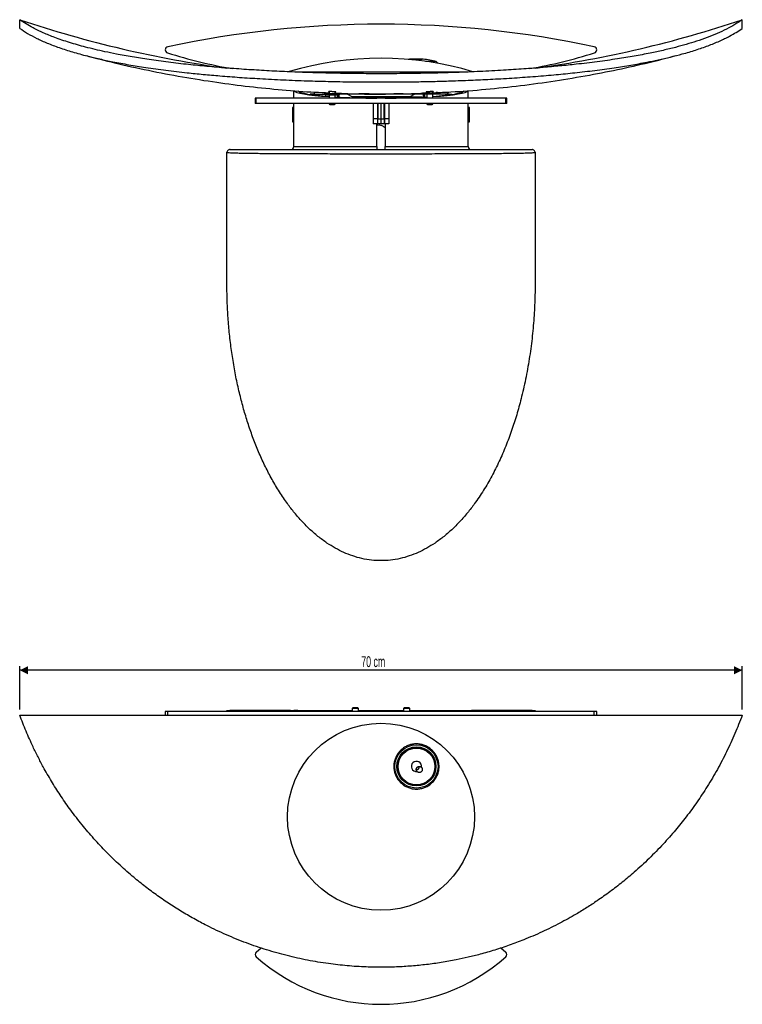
# Model space of a CAD drawing. Header units: millimetres. Extents: x 46 to 359, y 38 to 287.
# Tile 1 of 2: x 46 to 222, y 38 to 277. Entities that reach past the tile are written whole.
import ezdxf

# ---------------------------------------------------------------- set-up
doc = ezdxf.new("R2010")
doc.units = ezdxf.units.MM
doc.header["$PDSIZE"] = -1
doc.layers.add('FORMAT', color=7, linetype='Continuous')
doc.styles.add('SLDTEXTSTYLE0', font='TXT', dxfattribs={"width": 0.605})
doc.dimstyles.new('SLDDIMSTYLE0', dxfattribs={"dimtxt": 2.568319, "dimasz": 2, "dimexe": 0, "dimexo": 0.0625, "dimgap": 0.64208, "dimtad": 1, "dimdec": 0, "dimlfac": 4, "dimrnd": 1e-09, "dimzin": 12, "dimdsep": 46, "dimtxsty": 'SLDTEXTSTYLE0', "dimsah": 1, "dimcen": 0.09, "dimadec": 0, "dimazin": 3, "dimtfac": 1, "dimtofl": 0, "dimtmove": 0, "dimatfit": 3, "dimfxl": 0, "dimfrac": 2, "dimtolj": 1, "dimtzin": 12, "dimarcsym": 0})

# ---------------------------------------------------------------- blocks, each defined once
blk = doc.blocks.new('_D')
at = {"layer": 'FORMAT', "color": 7}
for p, q in [((46.23, 109.59), (46.23, 120.12)), ((222.07, 109.59), (222.07, 120.12)), ((222.07, 119.12), (46.23, 119.12))]:
    blk.add_line(p, q, dxfattribs=at)
for points in [[(46.23, 119.12), (48.23, 118.12), (48.23, 120.12)], [(222.07, 119.12), (220.07, 120.12), (220.07, 118.12)]]:
    blk.add_solid(points, dxfattribs=at)
at = {"layer": 'FORMAT', "color": 7, "insert": (129.35, 122.54), "char_height": 2.646, "attachment_point": 1, "rotation": 360, "style": 'SLDTEXTSTYLE0'}
blk.add_mtext('70 cm', dxfattribs=at)

msp = doc.modelspace()

# ---------------------------------------------------------------- linework, layer by layer
at = {"color": 7, "linetype": 'Continuous', "lineweight": 25}
for p, q in [((46.2512, 275.276), (46.2512, 277.385)), ((222.052, 275.276), (222.052, 277.385)), ((142.905, 267.7637), (141.5266, 267.7637)), ((144.0266, 267.7637), (144.0062, 267.7637)), ((144.9424, 267.2637), (147.5266, 267.2637)), ((148.0192, 266.7711), (147.5266, 267.2637)), ((134.1516, 264.6224), (113.9502, 264.6224)), ((154.4664, 264.6224), (134.1516, 264.6224)), ((112.9016, 258.2865), (112.9016, 260.1339)), ((117.6516, 259.2865), (116.9016, 259.2865)), ((116.9016, 259.2065), (116.9016, 259.2865)), ((117.6516, 259.2548), (117.6516, 259.2865)), ((117.9016, 259.2865), (117.6516, 259.2865)), ((117.9016, 259.7758), (117.9016, 259.2865)), ((117.9016, 259.2865), (120.5266, 259.2865)), ((120.4016, 259.6675), (120.4016, 259.2865)), ((120.5266, 259.4115), (120.5266, 259.1115)), ((120.5266, 259.4115), (124.0266, 259.4115)), ((120.5266, 259.1115), (120.5416, 259.0965)), ((120.5266, 259.1115), (124.0266, 259.1115)), ((120.5416, 259.0965), (124.0116, 259.0965)), ((121.5266, 259.8843), (121.5266, 259.4115)), ((121.5266, 259.0965), (121.5266, 258.2865)), ((123.0266, 259.4115), (123.0266, 259.821)), ((123.0266, 258.2865), (123.0266, 259.0965)), ((123.9016, 259.0965), (123.9016, 258.5523)), ((124.0116, 259.0965), (124.0266, 259.1115)), ((124.0266, 259.1115), (124.0266, 259.4115)), ((126.0266, 259.2865), (124.0266, 259.2865)), ((126.0266, 259.2865), (127.0356, 258.704)), ((142.2766, 259.2865), (126.0266, 259.2865)), ((127.9016, 259.3918), (127.9016, 259.2865)), ((140.2766, 259.3953), (140.2766, 259.2865)), ((141.2676, 258.704), (142.2766, 259.2865)), ((143.084, 259.2865), (142.2766, 259.2865)), ((144.4016, 259.2865), (143.084, 259.2865)), ((144.2766, 259.6318), (144.2766, 259.3318)), ((144.2766, 259.6318), (147.7766, 259.6318)), ((144.2766, 259.3318), (144.2916, 259.3168)), ((144.2766, 259.3318), (147.7766, 259.3318)), ((144.2916, 259.3168), (147.7616, 259.3168)), ((144.4016, 259.2865), (144.4016, 258.5523)), ((144.7766, 259.2865), (144.4016, 259.2865)), ((145.2766, 259.2865), (144.7766, 259.2865)), ((145.2766, 259.8207), (145.2766, 259.6318)), ((145.2766, 259.3168), (145.2766, 258.2865)), ((146.7766, 259.6318), (146.7766, 259.8848)), ((146.7766, 258.2865), (146.7766, 259.3168)), ((150.4016, 259.2865), (146.7766, 259.2865)), ((147.7616, 259.3168), (147.7766, 259.3318)), ((147.7766, 259.3318), (147.7766, 259.6318)), ((147.9016, 259.2865), (147.9016, 259.668)), ((150.4016, 259.2865), (150.4016, 259.7838)), ((150.6516, 259.2865), (150.4016, 259.2865)), ((150.6516, 259.2865), (151.4016, 259.2865)), ((150.6516, 259.2865), (150.6516, 259.2548)), ((151.4016, 259.2865), (151.4016, 259.2065)), ((155.4016, 258.2865), (155.4016, 260.1401)), ((103.5266, 258.2865), (103.5266, 257.0365)), ((103.7778, 258.2865), (103.5266, 258.2865)), ((103.7778, 257.0365), (103.5266, 257.0365)), ((103.7778, 257.0365), (103.7778, 258.2865)), ((164.5254, 258.2865), (103.7778, 258.2865)), ((164.5254, 257.0365), (103.7778, 257.0365)), ((112.9016, 246.5365), (112.9016, 257.0365)), ((121.5266, 257.0365), (121.5266, 256.8722)), ((121.5266, 256.8722), (121.68, 256.7637)), ((121.5266, 256.8722), (121.6742, 256.8722)), ((121.6742, 256.8722), (123.0266, 256.8722)), ((121.68, 256.7637), (121.7974, 256.7637)), ((121.7974, 256.7637), (122.8732, 256.7637)), ((122.8732, 256.7637), (123.0266, 256.8722)), ((123.0266, 256.8722), (123.0266, 257.0365)), ((140.6426, 258.5365), (127.6606, 258.5365)), ((127.9016, 258.5365), (127.9016, 258.3808)), ((132.2766, 257.0365), (132.2766, 253.2865)), ((133.1516, 258.2887), (133.1516, 258.2889)), ((133.1516, 258.2865), (133.1516, 258.2887)), ((133.2766, 257.0365), (133.2766, 253.2865)), ((133.4016, 257.0365), (133.4016, 253.2865)), ((134.1516, 257.0365), (134.1516, 253.2865)), ((134.9016, 253.2865), (134.9016, 257.0365)), ((135.0266, 257.0365), (135.0266, 253.2865)), ((135.1516, 258.2889), (135.1516, 258.2887)), ((135.1516, 258.2887), (135.1516, 258.2865)), ((136.0266, 257.0365), (136.0266, 253.2865)), ((143.084, 258.5365), (140.6426, 258.5365)), ((144.1148, 258.5365), (143.084, 258.5365)), ((145.2766, 257.0365), (145.2766, 256.8722)), ((145.2766, 256.8722), (145.43, 256.7637)), ((145.2766, 256.8722), (146.7766, 256.8722)), ((145.43, 256.7637), (146.6232, 256.7637)), ((146.6232, 256.7637), (146.7766, 256.8722)), ((146.7766, 256.8722), (146.7766, 257.0365)), ((155.4016, 246.5365), (155.4016, 257.0365)), ((164.5254, 257.0365), (164.5254, 258.2865)), ((164.7766, 258.2865), (164.5254, 258.2865)), ((164.7766, 257.0365), (164.5254, 257.0365)), ((164.7766, 257.0365), (164.7766, 258.2865)), ((112.6016, 256.0365), (112.5866, 256.0215)), ((112.5866, 256.0215), (112.5866, 254.2865)), ((112.5866, 254.2865), (112.5866, 252.5515)), ((112.9016, 256.0365), (112.6016, 256.0365)), ((112.6016, 256.0365), (112.6016, 254.2865)), ((112.6016, 254.2865), (112.6016, 252.5365)), ((155.7016, 256.0365), (155.4016, 256.0365)), ((155.7166, 256.0215), (155.7016, 256.0365)), ((155.7016, 254.2865), (155.7016, 256.0365)), ((155.7016, 252.5365), (155.7016, 254.2865)), ((155.7166, 254.2865), (155.7166, 256.0215)), ((155.7166, 252.5515), (155.7166, 254.2865)), ((112.5866, 252.5515), (112.6016, 252.5365)), ((112.6016, 252.5365), (112.9016, 252.5365)), ((133.2766, 253.2865), (132.2766, 253.2865)), ((132.2766, 253.2865), (132.2766, 252.0365)), ((133.2766, 252.0365), (132.2766, 252.0365)), ((133.1516, 246.5365), (133.1516, 252.0365)), ((133.6356, 251.7296), (133.1516, 251.642)), ((133.2766, 253.2865), (133.2766, 252.0365)), ((133.2766, 252.0365), (133.4016, 252.0365)), ((133.4016, 253.2865), (134.1516, 253.2865)), ((133.4016, 252.0365), (133.4016, 253.2865)), ((134.1516, 252.0365), (133.4016, 252.0365)), ((134.1516, 253.2865), (134.1516, 252.0365)), ((134.1516, 253.2865), (134.9016, 253.2865)), ((134.9016, 252.0365), (134.1516, 252.0365)), ((134.9016, 253.2865), (134.9016, 252.0365)), ((135.0266, 252.0365), (134.9016, 252.0365)), ((136.0266, 253.2865), (135.0266, 253.2865)), ((135.0266, 253.2865), (135.0266, 252.0365)), ((136.0266, 252.0365), (135.0266, 252.0365)), ((135.1516, 252.0365), (135.1516, 246.5365)), ((136.0266, 253.2865), (136.0266, 252.0365)), ((155.4016, 252.5365), (155.7016, 252.5365)), ((155.7016, 252.5365), (155.7166, 252.5515)), ((46.2512, 108.2157), (81.6516, 108.2157)), ((81.6516, 109.1032), (81.6516, 108.1032)), ((82.244, 109.1032), (81.6516, 109.1032)), ((82.244, 108.1032), (81.6516, 108.1032)), ((82.244, 108.1032), (82.244, 109.1032)), ((186.0592, 109.1032), (82.244, 109.1032)), ((186.0592, 108.1032), (82.244, 108.1032)), ((96.6516, 109.1032), (96.6516, 109.3532)), ((96.6517, 109.3532), (96.6516, 109.3532)), ((96.8713, 109.3532), (97.4016, 109.3532)), ((112.1516, 109.3532), (97.4016, 109.3532)), ((112.1516, 109.3532), (112.9016, 109.3532)), ((112.9016, 109.3532), (112.9016, 109.1032)), ((113.9016, 109.3532), (112.9016, 109.3532)), ((113.9016, 109.3532), (113.9016, 109.1032)), ((127.305, 109.9782), (127.1516, 109.8248)), ((127.1516, 109.8248), (127.1516, 109.1032)), ((128.6516, 109.8248), (127.1516, 109.8248)), ((128.4982, 109.9782), (127.305, 109.9782)), ((128.6516, 109.8248), (128.4982, 109.9782)), ((128.6516, 109.1032), (128.6516, 109.8248)), ((129.9016, 109.1032), (129.9016, 109.3532)), ((129.9016, 109.3532), (130.6516, 109.3532)), ((130.6516, 109.3532), (137.6516, 109.3532)), ((137.6516, 109.3532), (138.4016, 109.3532)), ((138.4016, 109.1032), (138.4016, 109.3532)), ((139.805, 109.9782), (139.6516, 109.8248)), ((139.6516, 109.8248), (139.6516, 109.1032)), ((141.1516, 109.8248), (139.6516, 109.8248)), ((140.9982, 109.9782), (139.805, 109.9782)), ((141.1516, 109.8248), (140.9982, 109.9782)), ((141.1516, 109.1032), (141.1516, 109.8248)), ((154.4016, 109.3532), (155.4016, 109.3532)), ((154.4016, 109.1032), (154.4016, 109.3532)), ((155.4016, 109.1032), (155.4016, 109.3532)), ((155.4016, 109.3532), (156.1516, 109.3532)), ((170.9016, 109.3532), (156.1516, 109.3532)), ((170.9016, 109.3532), (171.4319, 109.3532)), ((171.6516, 109.3532), (171.6516, 109.1032)), ((186.0592, 108.1032), (186.0592, 109.1032)), ((186.6516, 109.1032), (186.0592, 109.1032)), ((186.6516, 108.1032), (186.0592, 108.1032)), ((186.6516, 108.1032), (186.6516, 109.1032)), ((186.6516, 108.2157), (222.052, 108.2157)), ((103.7778, 50.5383), (104.9831, 51.5747)), ((163.3412, 51.5572), (164.5254, 50.5383))]:
    msp.add_line(p, q, dxfattribs=at)
at = {"color": 8, "linetype": 'Continuous', "lineweight": 25}
for p, q in [((117.9016, 259.0656), (117.9016, 259.2865)), ((123.5266, 259.0965), (123.5266, 258.5738)), ((127.0356, 258.704), (141.2676, 258.704)), ((144.7766, 259.2865), (144.7766, 258.5738)), ((150.4016, 259.0656), (150.4016, 259.2865)), ((97.4016, 109.3532), (97.4016, 109.1032)), ((112.1516, 109.1032), (112.1516, 109.3532)), ((130.6516, 109.1032), (130.6516, 109.3532)), ((137.6516, 109.1032), (137.6516, 109.3532)), ((156.1516, 109.3532), (156.1516, 109.1032)), ((170.9016, 109.1032), (170.9016, 109.3532))]:
    msp.add_line(p, q, dxfattribs=at)
at = {"color": 7, "linetype": 'Continuous', "lineweight": 25, "flags": 128}
for points in [[(141.5266, 267.7637), (141.1178, 267.7477), (140.8239, 267.7278)], [(96.6516, 245.0365), (96.6516, 245.0365)], [(171.6516, 245.0365), (171.6516, 245.0365)]]:
    msp.add_lwpolyline(points, dxfattribs=at)
at = {"color": 8, "linetype": 'Continuous', "lineweight": 25, "flags": 128}
msp.add_lwpolyline([(171.6516, 245.0365), (171.6516, 245.0365)], dxfattribs=at)
at = {"color": 7, "linetype": 'Continuous', "lineweight": 25}
for centre, radius in [((134.1516, 83.4657), 22.75), ((142.7766, 95.7157), 5.25), ((142.7766, 95.7157), 4.75), ((142.7766, 95.7157), 4.625), ((142.7766, 95.7157), 4.475)]:
    msp.add_circle(centre, radius, dxfattribs=at)
for centre, radius, start, end in [((134.1516, 539.0158), 276.0021, 251.429146, 262.195149), ((134.1516, 29.3263), 246.9602, 77.866734, 102.133266), ((134.1516, 539.0158), 276.0021, 277.85261, 288.570854), ((82.4016, 270.0365), 0.75, 102.133266, 252.386415), ((185.9016, 270.0365), 0.75, 287.613585, 77.866734), ((117.9016, 381.8547), 118.0682, 252.386415, 260.28359), ((150.4016, 381.8547), 118.0682, 279.73414, 287.613585), ((134.1516, 190.0108), 78.003, 73.329567, 106.650929), ((143.7404, 255.267), 12.5, 73.686232, 88.687965), ((117.9016, 258.2865), 1, 90, 121.790739), ((127.6606, 259.7865), 1.25, 240, 270), ((140.6426, 259.7865), 1.25, 270, 300), ((150.4016, 258.2865), 1, 58.209261, 90), ((129.1392, 257.7865), 0.75, 46.977823, 90), ((139.164, 257.7865), 0.75, 90, 133.022177), ((112.1516, 246.5365), 0.75, 270, 0), ((156.1516, 246.5365), 0.75, 180, 270), ((142.7766, 95.7157), 1.25, 349.625744, 275.894069), ((142.7766, 95.7157), 0.75, 265.296177, 0.344248), ((104.2766, 49.9782), 0.75, 131.688977, 228.311023), ((164.0266, 49.9782), 0.75, 311.688977, 48.311023), ((134.1516, 83.5221), 45.669, 228.311023, 311.688977)]:
    msp.add_arc(centre, radius, start, end, dxfattribs=at)
for major_axis, ratio, start_param, end_param in [((21.25, 0), 0.09090909, 3.18759205, 4.07622071), ((20.25, 0), 0.09539843, 3.2265292, 4.03923278), ((21.25, 0), 0.09090909, 5.34855725, 6.24133496), ((20.25, 0), 0.09539843, 5.38554518, 6.19878351), ((20.25, 0), 0.09539843, 4.13076368, 4.66298617), ((21.25, 0), 0.09090909, 4.16140081, 4.66531277), ((20.25, 0), 0.09539843, 4.76179179, 5.29401428), ((21.25, 0), 0.09090909, 4.75946519, 5.26337715)]:
    msp.add_ellipse((134.1516, 260.2183), major_axis=major_axis, ratio=ratio, start_param=start_param, end_param=end_param, dxfattribs=at)
for points, knots in [([(222.052, 277.385), (221.4797, 276.9925), (220.3219, 276.1984), (218.2747, 275.0803), (216.0191, 274.0238), (213.5615, 273.038), (211.0416, 272.1595), (208.4582, 271.367), (205.7696, 270.6322), (202.837, 269.9206), (199.4908, 269.2018), (195.7851, 268.5034), (192.2858, 267.9301), (189.2594, 267.4862), (186.7749, 267.1503), (184.2295, 266.8336), (181.2146, 266.4888), (177.7007, 266.1278), (173.4536, 265.7456), (168.8811, 265.3918), (164.6829, 265.1192), (161.1272, 264.9209), (158.2505, 264.7787), (155.3444, 264.6531), (151.7251, 264.5185), (148.1056, 264.4125), (144.4969, 264.3342), (141.6043, 264.287), (138.7003, 264.2552), (135.0115, 264.2344), (130.5362, 264.2424), (125.717, 264.2972), (120.9699, 264.3918), (116.2957, 264.5249), (111.2898, 264.7174), (106.314, 264.9608), (101.3927, 265.2567), (96.5335, 265.6076), (91.8314, 266.0093), (87.9473, 266.3965), (84.8417, 266.7436), (82.4095, 267.0381), (80.025, 267.3507), (77.0684, 267.7697), (73.604, 268.3166), (70.0427, 268.9622), (67.0463, 269.5755), (64.559, 270.1374), (62.3317, 270.6903), (60.26, 271.2537), (58.3348, 271.8258), (56.4979, 272.4233), (54.8325, 273.0175), (53.3285, 273.6036), (51.9715, 274.1788), (50.6855, 274.7732), (49.2624, 275.495), (47.7429, 276.3546), (46.7488, 277.0413), (46.2512, 277.385)], [0, 0, 0, 0, 0.02139787, 0.04329261, 0.06524856, 0.08632182, 0.1074504, 0.12578438, 0.1441553, 0.16415531, 0.18420383, 0.20730407, 0.23047991, 0.24372662, 0.25697332, 0.2702776, 0.28358187, 0.3031878, 0.32284045, 0.34548041, 0.36819262, 0.3811694, 0.39414618, 0.40717763, 0.42020907, 0.44239702, 0.45499677, 0.46759652, 0.48024641, 0.4928963, 0.51566666, 0.53851091, 0.55577862, 0.57791435, 0.60021947, 0.6225939, 0.64527861, 0.66803607, 0.69100606, 0.71317718, 0.72576587, 0.73835455, 0.75099267, 0.7636308, 0.78637561, 0.80919275, 0.82643747, 0.8417956, 0.85717567, 0.87128066, 0.88538568, 0.89955817, 0.91373067, 0.92593603, 0.93814139, 0.95038955, 0.96263771, 0.98130004, 1, 1, 1, 1]), ([(46.2512, 275.276), (46.8705, 274.8573), (48.1229, 274.0106), (49.9863, 273.0234), (51.6163, 272.2574), (52.9317, 271.6908), (54.3387, 271.1334), (55.8424, 270.5854), (57.4203, 270.0555), (59.0867, 269.539), (60.8409, 269.0371), (63.0302, 268.4589), (65.6943, 267.823), (69.0537, 267.1131), (72.7726, 266.4235), (76.2831, 265.8575), (79.3182, 265.4193), (81.8094, 265.0878), (84.3612, 264.7753), (87.3832, 264.435), (90.9046, 264.0789), (95.1598, 263.7019), (99.74, 263.3532), (103.944, 263.0849), (107.5041, 262.8899), (110.3839, 262.7503), (113.2928, 262.6271), (116.9153, 262.4954), (120.5374, 262.3921), (124.1483, 262.3163), (127.0424, 262.2711), (129.9474, 262.2413), (133.6371, 262.2229), (138.1128, 262.2337), (142.9314, 262.2913), (147.4653, 262.3842), (151.875, 262.5095), (156.5706, 262.6858), (160.6618, 262.8806), (164.0018, 263.067), (166.6156, 263.2289), (169.2031, 263.4056), (171.7697, 263.5979), (174.3104, 263.8059), (177.5069, 264.091), (180.6606, 264.4067), (183.7599, 264.7544), (186.1866, 265.0493), (188.5654, 265.362), (191.5144, 265.7811), (194.969, 266.3278), (198.519, 266.9727), (201.7311, 267.6314), (204.6278, 268.2956), (207.1129, 268.9382), (209.1293, 269.5137), (210.7314, 270.0072), (212.2686, 270.5189), (213.7455, 271.0511), (215.1584, 271.6033), (216.5067, 272.1766), (217.7838, 272.7689), (219.1689, 273.4741), (220.628, 274.3005), (221.577, 274.9506), (222.052, 275.276)], [0, 0, 0, 0, 0.02307612, 0.04667004, 0.05850654, 0.07034303, 0.08273974, 0.09513644, 0.10757844, 0.12002042, 0.13280123, 0.14559456, 0.1655972, 0.18564837, 0.20875168, 0.2319306, 0.24517907, 0.25842754, 0.27173357, 0.28503959, 0.30464854, 0.3243042, 0.34694759, 0.36966323, 0.38264191, 0.3956206, 0.40865395, 0.4216873, 0.44388103, 0.45648408, 0.46908712, 0.48174032, 0.49439351, 0.51716984, 0.54002009, 0.55729233, 0.57665545, 0.59825562, 0.61991868, 0.63195863, 0.64399857, 0.65608203, 0.66816549, 0.68035696, 0.69255965, 0.71473808, 0.7273309, 0.73992372, 0.75256597, 0.76520823, 0.78796042, 0.81078494, 0.82803522, 0.84760057, 0.86721126, 0.87922903, 0.89124681, 0.90330613, 0.91536546, 0.92757615, 0.93978685, 0.95204036, 0.96429389, 0.98213055, 1, 1, 1, 1]), ([(62.3618, 268.6549), (64.6791, 268.0534), (69.7107, 266.7474), (77.5392, 265.0317), (85.8301, 263.4481), (94.0298, 262.1445), (102.1219, 261.0948), (110.0948, 260.3052), (116.5671, 259.809), (120.3831, 259.6594), (121.5266, 259.6145)], [0, 0, 0, 0, 0.11980398, 0.26013674, 0.40090776, 0.54205392, 0.67542114, 0.80901038, 0.94276662, 1, 1, 1, 1]), ([(147.0654, 259.6318), (148.4365, 259.6884), (152.6413, 259.8618), (159.6605, 260.4293), (168.1084, 261.318), (176.5081, 262.4741), (184.6915, 263.8472), (192.6486, 265.4321), (199.6743, 267.0121), (204.0727, 268.17), (205.9161, 268.6553)], [0, 0, 0, 0, 0.06898972, 0.21157427, 0.35395864, 0.49607697, 0.63786414, 0.77118876, 0.90410896, 1, 1, 1, 1]), ([(144.2001, 267.7505), (144.1983, 267.749), (144.1951, 267.7466), (144.1429, 267.7444), (144.0834, 267.743), (144.0063, 267.7423), (143.9148, 267.7423), (143.8109, 267.7431), (143.6975, 267.7445), (143.5774, 267.7465), (143.4541, 267.749), (143.3311, 267.7519), (143.2122, 267.755), (143.0997, 267.7581), (142.9943, 267.7612), (142.935, 267.7629), (142.905, 267.7637)], [0, 0, 0, 0, 0.104934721, 0.173786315, 0.242634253, 0.311479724, 0.380324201, 0.449169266, 0.518016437, 0.586866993, 0.655721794, 0.724216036, 0.792171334, 0.859779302, 0.928841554, 1, 1, 1, 1]), ([(142.9433, 267.7637), (142.9653, 267.7637), (143.0175, 267.7637), (143.1152, 267.7637), (143.2302, 267.7637), (143.3521, 267.7637), (143.477, 267.7637), (143.6014, 267.7637), (143.7221, 267.7637), (143.8354, 267.7637), (143.9311, 267.7637), (143.9835, 267.7637), (144.0062, 267.7637)], [0, 0, 0, 0, 0.07693679, 0.18229187, 0.28764694, 0.39300202, 0.4983571, 0.60371217, 0.70906725, 0.81442232, 0.9197774, 1, 1, 1, 1]), ([(144.0062, 267.7637), (144.0368, 267.7628), (144.0937, 267.761), (144.1522, 267.7578), (144.1915, 267.7547), (144.2009, 267.7527), (144.2056, 267.7517)], [0, 0, 0, 0, 0.27996744, 0.51998211, 0.75999512, 1, 1, 1, 1]), ([(123.0266, 259.7743), (123.0669, 259.7769), (123.151, 259.7823), (123.1613, 259.7975), (123.0798, 259.8163), (122.9055, 259.8369), (122.6604, 259.8566), (122.3716, 259.8734), (122.0724, 259.885), (121.7965, 259.8904), (121.5753, 259.8889), (121.4319, 259.8809), (121.3877, 259.8671), (121.4206, 259.8523), (121.4998, 259.8423), (121.5266, 259.8389)], [0, 0, 0, 0, 0.07392006, 0.15423724, 0.23473195, 0.31539752, 0.39614966, 0.47686317, 0.55742977, 0.63780873, 0.71804449, 0.79824398, 0.878527, 0.95897419, 1, 1, 1, 1]), ([(123.0266, 259.5501), (124.0573, 259.5034), (127.7629, 259.3355), (131.4805, 259.2618), (134.1642, 259.3026), (134.1705, 259.3027)], [0, 0, 0, 0, 0.27767606, 0.99830159, 1, 1, 1, 1]), ([(128.7769, 259.3588), (128.7868, 259.3631), (128.8004, 259.3689), (128.9155, 259.3752), (128.9467, 259.3769)], [0, 0, 0, 0, 0.72872865, 1, 1, 1, 1]), ([(139.5094, 259.3581), (139.5093, 259.3552), (139.509, 259.3482), (139.3324, 259.3383), (139.0114, 259.3286), (138.5429, 259.3205), (137.9561, 259.3141), (137.2551, 259.3091), (136.4728, 259.3056), (135.6172, 259.3033), (134.7279, 259.3021), (133.8141, 259.3019), (132.9181, 259.3028), (132.0491, 259.3049), (131.2473, 259.3081), (130.521, 259.3127), (129.9041, 259.3187), (129.4018, 259.3263), (129.0416, 259.3356), (128.8159, 259.3461), (128.7926, 259.3541), (128.7812, 259.358)], [0, 0, 0, 0, 0.03691486, 0.08984862, 0.14431775, 0.1972463, 0.25171, 0.30463469, 0.35909429, 0.4120174, 0.46647531, 0.5193981, 0.57385566, 0.62677844, 0.68123598, 0.73415882, 0.7886164, 0.84153986, 0.89599798, 0.94892376, 1, 1, 1, 1]), ([(134.1705, 259.3027), (137.005, 259.3095), (140.3755, 259.3177), (143.7413, 259.4791), (144.2766, 259.5048)], [0, 0, 0, 0, 0.84096567, 1, 1, 1, 1]), ([(139.2957, 259.3804), (139.3314, 259.3788), (139.4635, 259.3725), (139.4952, 259.3665), (139.5184, 259.3622)], [0, 0, 0, 0, 0.26958593, 1, 1, 1, 1]), ([(146.7766, 259.838), (146.8173, 259.8441), (146.9018, 259.8567), (146.911, 259.8728), (146.8276, 259.8847), (146.6519, 259.8903), (146.4067, 259.8892), (146.1189, 259.8813), (145.8207, 259.8676), (145.5453, 259.8496), (145.3241, 259.8293), (145.1808, 259.8089), (145.1377, 259.7914), (145.1715, 259.7795), (145.2506, 259.7763), (145.2766, 259.7753)], [0, 0, 0, 0, 0.07516074, 0.15585079, 0.23640495, 0.31677965, 0.3970088, 0.47719112, 0.5574482, 0.63787073, 0.71847648, 0.79920026, 0.8799226, 0.96052493, 1, 1, 1, 1]), ([(147.8999, 259.668), (147.9005, 259.6679), (147.9192, 259.6664), (147.8503, 259.6586), (147.7068, 259.6463), (147.5423, 259.6363), (147.4679, 259.6318)], [0, 0, 0, 0, 0.01070155, 0.36064308, 0.71089952, 1, 1, 1, 1]), ([(138.8874, 258.4773), (138.92, 258.4835), (139.0429, 258.5067), (139.2569, 258.5297), (139.4382, 258.5343), (139.529, 258.5365)], [0, 0, 0, 0, 0.15298454, 0.576203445, 1, 1, 1, 1]), ([(139.529, 258.5365), (139.6192, 258.5345), (139.7998, 258.5305), (140.0707, 258.4981), (140.3415, 258.4496), (140.5215, 258.4039), (140.6115, 258.3811)], [0, 0, 0, 0, 0.24922739, 0.49880698, 0.74928833, 1, 1, 1, 1]), ([(140.719, 258.3941), (140.8624, 258.4122), (141.185, 258.4529), (141.6896, 258.4978), (142.2322, 258.5304), (142.5951, 258.5345), (142.7766, 258.5365)], [0, 0, 0, 0, 0.21000361, 0.47266778, 0.73615408, 1, 1, 1, 1]), ([(142.7766, 258.5365), (142.9571, 258.5354), (143.2202, 258.5337), (143.4828, 258.5173), (143.5652, 258.5121)], [0, 0, 0, 0, 0.68607469, 1, 1, 1, 1]), ([(135.1516, 251.0494), (135.1464, 251.0549), (135.0223, 251.1878), (134.687, 251.4289), (134.1782, 251.6871), (133.7925, 251.7173), (133.6356, 251.7296)], [0, 0, 0, 0, 0.013387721, 0.320697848, 0.723745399, 1, 1, 1, 1]), ([(171.6516, 245.0365), (171.6516, 243.5849), (171.6516, 240.6817), (171.6516, 236.3268), (171.6516, 231.9719), (171.6516, 227.6171), (171.6517, 223.2622), (171.6511, 218.9073), (171.6533, 214.6496), (171.645, 210.1635), (171.4325, 205.459), (171.0036, 200.449), (170.3596, 195.4724), (169.4986, 190.5454), (168.4788, 185.9715), (167.3409, 181.7627), (166.1177, 177.8998), (164.7241, 174.1075), (163.1474, 170.3951), (161.3788, 166.7857), (159.4022, 163.2961), (157.4012, 160.2588), (155.451, 157.6856), (153.608, 155.5368), (151.6393, 153.5271), (149.5399, 151.6817), (147.4178, 150.1082), (145.3117, 148.8063), (143.2217, 147.751), (141.0451, 146.8955), (138.7943, 146.263), (136.4851, 145.8739), (134.1516, 145.7428), (131.818, 145.8739), (129.5088, 146.2631), (127.258, 146.8955), (125.0814, 147.751), (122.9914, 148.8064), (120.8853, 150.1082), (118.7633, 151.6818), (116.6639, 153.5272), (114.6952, 155.5369), (112.8522, 157.6856), (111.0017, 160.1273), (109.1681, 162.8821), (107.405, 165.9096), (105.7974, 169.0448), (104.3506, 172.2454), (103.0368, 175.5395), (101.8703, 178.863), (100.8263, 182.256), (99.8761, 185.8057), (99.0221, 189.547), (98.2833, 193.45), (97.6825, 197.3934), (97.2191, 201.3564), (96.8906, 205.3435), (96.6927, 209.2953), (96.6396, 213.4045), (96.6755, 225.3022), (96.6627, 235.912), (96.6516, 245.0365)], [0, 0, 0, 0, 0.01878801, 0.03757602, 0.05636403, 0.07515203, 0.09394004, 0.11272805, 0.13151606, 0.14904834, 0.1707845, 0.19244461, 0.21411122, 0.23571033, 0.25715882, 0.27473987, 0.29212419, 0.30958477, 0.327013, 0.34430409, 0.36157933, 0.37888621, 0.39133614, 0.403346, 0.41550199, 0.42771827, 0.43948455, 0.44965126, 0.45972869, 0.46974765, 0.47987385, 0.48993267, 0.49999659, 0.51006101, 0.52011983, 0.53024554, 0.540265, 0.55034243, 0.56050864, 0.57227546, 0.58449155, 0.59664755, 0.60865759, 0.62110698, 0.6362775, 0.65145864, 0.66642836, 0.6818584, 0.69690239, 0.71231493, 0.72743394, 0.74283791, 0.75986547, 0.77708946, 0.79423943, 0.81148166, 0.82872117, 0.84600919, 0.86268088, 0.88190395, 1, 1, 1, 1]), ([(171.6516, 245.0365), (171.6516, 245.0365), (171.6516, 245.0261), (171.5954, 245.0056), (171.3435, 244.9753), (170.9198, 244.9459), (170.3455, 244.9188), (169.6462, 244.8942), (168.8461, 244.8719), (167.9141, 244.8511), (166.8498, 244.8318), (165.6573, 244.814), (164.2595, 244.7966), (162.6356, 244.7802), (160.7574, 244.765), (158.7417, 244.7517), (156.513, 244.7399), (154.0839, 244.7297), (151.4386, 244.7211), (148.683, 244.7143), (145.8539, 244.7091), (142.9888, 244.7053), (140.0854, 244.7028), (137.135, 244.7014), (133.9622, 244.7009), (130.5996, 244.7015), (127.4405, 244.7034), (124.6833, 244.7061), (122.3217, 244.7093), (120.0246, 244.7135), (117.7991, 244.7187), (115.6515, 244.7249), (113.5411, 244.7325), (111.4804, 244.7415), (109.4826, 244.7523), (107.5122, 244.7652), (105.5972, 244.7808), (103.7509, 244.7997), (102.0644, 244.8218), (100.5709, 244.8469), (99.3019, 244.8752), (98.2535, 244.9067), (97.4445, 244.9415), (96.962, 244.9747), (96.7057, 245.0066), (96.6516, 245.0258), (96.6516, 245.0365), (96.6516, 245.0365)], [0, 0, 0, 0, 0.00000014, 0.01964043, 0.03928091, 0.05940499, 0.07952965, 0.09768367, 0.11585909, 0.13401489, 0.1529189, 0.17184412, 0.19075039, 0.21396658, 0.23718421, 0.26090859, 0.28463425, 0.31127666, 0.33792054, 0.36516663, 0.39241377, 0.41905347, 0.44569369, 0.47285121, 0.50000889, 0.53234036, 0.56467143, 0.58685029, 0.60904728, 0.63122501, 0.65268008, 0.67415298, 0.6956062, 0.71781577, 0.74004789, 0.76225422, 0.78692808, 0.81160007, 0.836956, 0.86230988, 0.88710305, 0.91189437, 0.93759514, 0.96329426, 0.97968365, 0.99999986, 1, 1, 1, 1]), ([(97.4016, 245.7865), (97.4016, 245.7865), (97.4016, 245.7865), (97.3993, 245.7865), (97.4227, 245.7865), (97.3933, 245.7865), (97.4368, 245.7865), (97.5716, 245.7865), (97.7892, 245.7865), (98.094, 245.7865), (98.488, 245.7865), (98.9679, 245.7865), (99.5701, 245.7865), (100.3113, 245.7865), (101.3236, 245.7865), (102.6128, 245.7865), (104.2332, 245.7865), (106.0469, 245.7865), (107.7912, 245.7865), (109.3815, 245.7865), (110.769, 245.7865), (112.209, 245.7865), (113.7115, 245.7865), (115.2695, 245.7865), (116.8845, 245.7865), (118.5388, 245.7865), (120.7506, 245.7865), (123.5576, 245.7865), (127.0065, 245.7865), (130.5488, 245.7865), (133.9059, 245.7865), (137.0299, 245.7865), (139.9133, 245.7865), (142.7925, 245.7865), (145.6241, 245.7865), (148.3853, 245.7865), (151.0724, 245.7865), (153.696, 245.7865), (156.1004, 245.7865), (158.2764, 245.7865), (160.2367, 245.7865), (162.0932, 245.7865), (163.9045, 245.7865), (165.6232, 245.7865), (166.9404, 245.7865), (167.879, 245.7865), (168.5266, 245.7865), (169.1035, 245.7865), (169.7282, 245.7865), (170.3166, 245.7865), (170.763, 245.7865), (170.932, 245.7865), (170.8846, 245.7865), (170.9075, 245.7865), (170.9008, 245.7865), (170.9016, 245.7865), (170.9016, 245.7865), (170.9016, 245.7865), (170.9016, 245.7865), (170.9016, 245.7865), (170.9016, 245.7865), (170.9016, 245.7865), (170.9016, 245.7865)], [0, 0, 0, 0, 0.00528903, 0.02644516, 0.11106969, 0.12164776, 0.13223164, 0.14288509, 0.15353858, 0.16448981, 0.17547553, 0.18656476, 0.19768802, 0.21106363, 0.22449546, 0.24311424, 0.26186924, 0.28103023, 0.30032056, 0.31249689, 0.32467343, 0.33696365, 0.34925404, 0.36188505, 0.37451623, 0.38725607, 0.39999605, 0.42454471, 0.44927196, 0.4745483, 0.500009, 0.52027175, 0.54062845, 0.56127996, 0.58203405, 0.60227072, 0.62261074, 0.64328697, 0.66408564, 0.68167548, 0.69935045, 0.71730527, 0.73536306, 0.75588955, 0.77659452, 0.78725585, 0.79791703, 0.80869469, 0.81947221, 0.83806507, 0.8568274, 0.87607585, 0.89543011, 0.93294311, 0.9704561, 0.9892126, 0.99390172, 0.99624629, 0.99741857, 0.99859085, 0.99917699, 1, 1, 1, 1]), ([(112.9016, 246.5365), (112.924, 246.5365), (112.9691, 246.5365), (113.3086, 246.5365), (113.7868, 246.5365), (114.3739, 246.5365), (115.1086, 246.5365), (115.9797, 246.5365), (116.9731, 246.5365), (118.0838, 246.5365), (119.3228, 246.5365), (120.6663, 246.5365), (122.0956, 246.5365), (123.6054, 246.5365), (125.2089, 246.5365), (127.0643, 246.5365), (129.0488, 246.5365), (131.1449, 246.5365), (132.4807, 246.5365), (133.1516, 246.5365)], [0, 0, 0, 0, 0.06869683, 0.1381606, 0.1925348, 0.24728653, 0.30322897, 0.35958285, 0.41395705, 0.46870877, 0.52465121, 0.58100509, 0.63537929, 0.69013102, 0.74607345, 0.80242733, 0.87594092, 0.93769297, 1, 1, 1, 1]), ([(133.1516, 246.5365), (133.1516, 246.4523), (133.1516, 246.2838), (133.1516, 246.0592), (133.1516, 245.8896), (133.1516, 245.7994), (133.1516, 245.7902), (133.1516, 245.7865)], [0, 0, 0, 0, 0.21440332, 0.42880283, 0.6433118, 0.858045, 1, 1, 1, 1]), ([(135.1516, 246.5365), (135.765, 246.5365), (136.9964, 246.5365), (138.7901, 246.5365), (140.5272, 246.5365), (142.2046, 246.5365), (143.8447, 246.5365), (145.411, 246.5365), (146.8861, 246.5365), (148.2689, 246.5365), (149.5674, 246.5365), (150.7514, 246.5365), (151.8093, 246.5365), (152.7415, 246.5365), (153.5521, 246.5365), (154.1798, 246.5365), (154.6487, 246.5365), (155.0374, 246.5365), (155.3386, 246.5365), (155.3805, 246.5365), (155.4016, 246.5365)], [0, 0, 0, 0, 0.05695933, 0.1143532, 0.16872528, 0.22347488, 0.27941514, 0.33576683, 0.39013891, 0.44488851, 0.50082878, 0.55718046, 0.61155255, 0.66630215, 0.72224241, 0.77859409, 0.8228585, 0.86732576, 0.93332335, 1, 1, 1, 1]), ([(135.1516, 245.7865), (135.1516, 245.7948), (135.1516, 245.8114), (135.1516, 245.941), (135.1516, 246.1315), (135.1516, 246.3424), (135.1516, 246.4815), (135.1516, 246.5365)], [0, 0, 0, 0, 0.21497795, 0.42995908, 0.64484505, 0.85951379, 1, 1, 1, 1]), ([(222.052, 108.2157), (221.4728, 106.7091), (220.3144, 103.696), (218.28, 99.2896), (216.0351, 94.9859), (213.6334, 90.9191), (211.1017, 87.0805), (208.5245, 83.5513), (205.7696, 80.123), (202.7605, 76.7159), (199.4073, 73.2856), (196.066, 70.208), (192.8738, 67.5317), (189.8758, 65.2176), (186.9861, 63.1678), (184.2295, 61.3603), (181.2146, 59.5208), (177.6009, 57.5109), (173.3495, 55.4174), (169.2305, 53.6478), (165.3861, 52.2015), (161.8441, 51.0275), (158.4919, 50.0626), (155.3444, 49.2782), (152.2047, 48.6016), (148.8327, 47.9993), (145.2294, 47.499), (141.5914, 47.137), (137.9242, 46.917), (134.2336, 46.841), (130.2331, 46.9161), (125.9307, 47.1886), (121.1746, 47.7258), (116.2894, 48.5371), (111.2719, 49.6543), (106.3026, 51.052), (101.3739, 52.737), (96.5261, 54.7029), (92.2666, 56.7146), (88.5897, 58.6697), (85.4614, 60.4914), (82.3933, 62.4402), (79.392, 64.5152), (76.4628, 66.7142), (73.3865, 69.2171), (70.1979, 72.0538), (66.9581, 75.2317), (63.9001, 78.5366), (61.0265, 81.9551), (58.418, 85.3758), (56.0605, 88.776), (53.9363, 92.1353), (52.1599, 95.2272), (50.6855, 98.0201), (49.2624, 100.9242), (47.7429, 104.3114), (46.7488, 106.9134), (46.2512, 108.2157)], [0, 0, 0, 0, 0.02164631, 0.04329255, 0.06480716, 0.0863217, 0.10605301, 0.12578426, 0.14415516, 0.16415515, 0.18572956, 0.20730392, 0.2238583, 0.24041962, 0.25697396, 0.27027822, 0.28358248, 0.30318839, 0.32433471, 0.34548101, 0.36170098, 0.37792758, 0.39414754, 0.40717897, 0.4202104, 0.43600442, 0.45180456, 0.46759857, 0.48362009, 0.49964801, 0.51566953, 0.5357256, 0.55578167, 0.57800206, 0.60022246, 0.62275198, 0.64528152, 0.6681452, 0.69100889, 0.70678993, 0.72257704, 0.7383581, 0.75436327, 0.77037475, 0.78637996, 0.80641096, 0.826442, 0.84608664, 0.86574277, 0.88538756, 0.90296945, 0.92055943, 0.93814145, 0.9503896, 0.96263775, 0.98130006, 1, 1, 1, 1]), ([(96.6516, 109.3532), (96.6599, 109.3532), (96.6766, 109.3532), (96.7764, 109.3532), (96.8524, 109.3532), (96.8713, 109.3532)], [0, 0, 0, 0, 0.42927913, 0.85855826, 1, 1, 1, 1]), ([(113.9405, 109.3532), (114.3296, 109.3532), (115.23, 109.3532), (116.6948, 109.3532), (118.2733, 109.3532), (119.8673, 109.3532), (121.5791, 109.3532), (123.422, 109.3532), (125.2781, 109.3532), (126.554, 109.3532), (127.1516, 109.3532)], [0, 0, 0, 0, 0.11005831, 0.25468991, 0.37593492, 0.49716803, 0.62520786, 0.75474635, 0.88512755, 1, 1, 1, 1]), ([(128.6516, 109.3532), (128.8209, 109.3532), (129.2131, 109.3532), (129.6177, 109.3532), (129.8477, 109.3532)], [0, 0, 0, 0, 0.43155007, 1, 1, 1, 1]), ([(138.4555, 109.3532), (138.5446, 109.3532), (138.9513, 109.3532), (139.3445, 109.3532), (139.6516, 109.3532)], [0, 0, 0, 0, 0.21909597, 1, 1, 1, 1]), ([(141.1516, 109.3532), (141.7006, 109.3532), (142.8957, 109.3532), (144.6521, 109.3532), (146.4413, 109.3532), (148.1561, 109.3532), (149.8257, 109.3532), (151.4344, 109.3532), (152.9639, 109.3532), (153.904, 109.3532), (154.3627, 109.3532)], [0, 0, 0, 0, 0.10553092, 0.22974119, 0.35397207, 0.48027987, 0.6066042, 0.73951815, 0.87291536, 1, 1, 1, 1]), ([(171.4319, 109.3532), (171.4856, 109.3532), (171.5928, 109.3532), (171.6467, 109.3532), (171.6506, 109.3532), (171.6516, 109.3532)], [0, 0, 0, 0, 0.4292948, 0.8585896, 1, 1, 1, 1]), ([(171.6516, 109.3532), (171.6516, 109.3532), (171.6516, 109.3532), (171.6516, 109.3532), (171.6517, 109.3532), (171.6512, 109.3532), (171.653, 109.3532), (171.6464, 109.3532), (171.663, 109.3532), (171.651, 109.3532), (171.6507, 109.3532)], [0, 0, 0, 0, 0.1423016, 0.2846032, 0.42690479, 0.56920639, 0.71150799, 0.85380959, 0.99611118, 1, 1, 1, 1]), ([(146.6959, 91.857), (146.4694, 91.6483), (146.0098, 91.2247), (145.1986, 90.7498), (144.3147, 90.4066), (143.3924, 90.2233), (142.4448, 90.1989), (141.5219, 90.3336), (140.6303, 90.6236), (139.8148, 91.0508), (139.0782, 91.6106), (138.4537, 92.2746), (137.944, 93.0376), (137.5701, 93.8664), (137.3358, 94.7536), (137.2513, 95.6641), (137.3199, 96.5866), (137.5412, 97.4846), (137.915, 98.3438), (138.4282, 99.127), (139.0753, 99.8205), (139.828, 100.3907), (140.6765, 100.8285), (141.5777, 101.1112), (142.5218, 101.2368), (143.4578, 101.2002), (144.3793, 101.0044), (145.2383, 100.663), (146.0317, 100.1806), (146.7225, 99.5834), (147.3084, 98.8762), (147.765, 98.0912), (148.0888, 97.2345), (148.2665, 96.3404), (148.2941, 95.4192), (148.169, 94.5058), (147.8869, 93.6171), (147.4279, 92.6992), (146.9584, 92.1591), (146.6959, 91.857)], [0, 0, 0, 0, 0.026940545, 0.054654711, 0.081597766, 0.109339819, 0.135960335, 0.163380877, 0.189522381, 0.216441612, 0.242255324, 0.268821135, 0.294588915, 0.321090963, 0.347104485, 0.373848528, 0.400299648, 0.427492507, 0.454398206, 0.482067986, 0.50925027, 0.537221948, 0.564367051, 0.592318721, 0.619115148, 0.646717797, 0.673012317, 0.700094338, 0.725968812, 0.752603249, 0.778326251, 0.80478633, 0.83068327, 0.857308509, 0.883624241, 0.910676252, 0.937477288, 0.965035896, 1, 1, 1, 1]), ([(142.905, 94.4723), (142.8794, 94.5035), (142.8276, 94.5669), (142.7703, 94.677), (142.7305, 94.7955), (142.7111, 94.9191), (142.7124, 95.0442), (142.7344, 95.1674), (142.7765, 95.2853), (142.8375, 95.3945), (142.9157, 95.4922), (143.009, 95.5755), (143.1148, 95.6423), (143.2303, 95.6906), (143.3521, 95.7192), (143.477, 95.7272), (143.6014, 95.7144), (143.7221, 95.6813), (143.8354, 95.6284), (143.9311, 95.5639), (143.9835, 95.5127), (144.0062, 95.4906)], [0, 0, 0, 0, 0.051703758, 0.105094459, 0.158485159, 0.211875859, 0.26526656, 0.31865726, 0.37204796, 0.42543866, 0.478829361, 0.532220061, 0.585610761, 0.639001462, 0.692392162, 0.745782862, 0.799173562, 0.852564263, 0.905954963, 0.959345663, 1, 1, 1, 1]), ([(144.0062, 95.4906), (144.0368, 95.4546), (144.0936, 95.3878), (144.1524, 95.2733), (144.1906, 95.1579), (144.2152, 94.9968), (144.199, 94.831), (144.1435, 94.6762), (144.0833, 94.5677), (144.0064, 94.4704), (143.9148, 94.3867), (143.8109, 94.3189), (143.6975, 94.2687), (143.5774, 94.2376), (143.4541, 94.2267), (143.3311, 94.2362), (143.2122, 94.2658), (143.0997, 94.315), (142.9943, 94.3825), (142.935, 94.4421), (142.905, 94.4723)], [0, 0, 0, 0, 0.05999134, 0.11142161, 0.16285153, 0.2142797, 0.31821008, 0.37065577, 0.42309869, 0.47553972, 0.52798, 0.58042072, 0.63286305, 0.68530796, 0.7377561, 0.78992959, 0.84169256, 0.89319096, 0.94579712, 1, 1, 1, 1])]:
    msp.add_open_spline(points, degree=3, knots=knots, dxfattribs=at)
for points in [[(97.4016, 245.7865), (97.3033, 245.7753), (97.1068, 245.7527), (96.8589, 245.5793), (96.6854, 245.3314), (96.6629, 245.1348), (96.6516, 245.0365)], [(171.6516, 245.0365), (171.6403, 245.1348), (171.6178, 245.3314), (171.4443, 245.5793), (171.1964, 245.7527), (170.9999, 245.7753), (170.9016, 245.7865)]]:
    msp.add_open_spline(points, degree=3, dxfattribs=at)
at = {"layer": 'FORMAT', "color": 7}
for p in [(96.6516, 245.0365), (171.6516, 245.0365)]:
    msp.add_point(p, dxfattribs=at)

# ---------------------------------------------------------------- dimensions: what is measured, and where the dimension line sits
dim = msp.add_linear_dim(base=(46.2318, 119.1247), p1=(222.0714, 108.6032), p2=(46.2318, 108.6032), angle=359.999991, dimstyle='SLDDIMSTYLE0', dxfattribs=at)
dim.commit()
dim.dimension.update_dxf_attribs({"geometry": '_D', "text_midpoint": (134.1516, 119.1247), "dimtype": 160})

doc.saveas('drawing.dxf')
